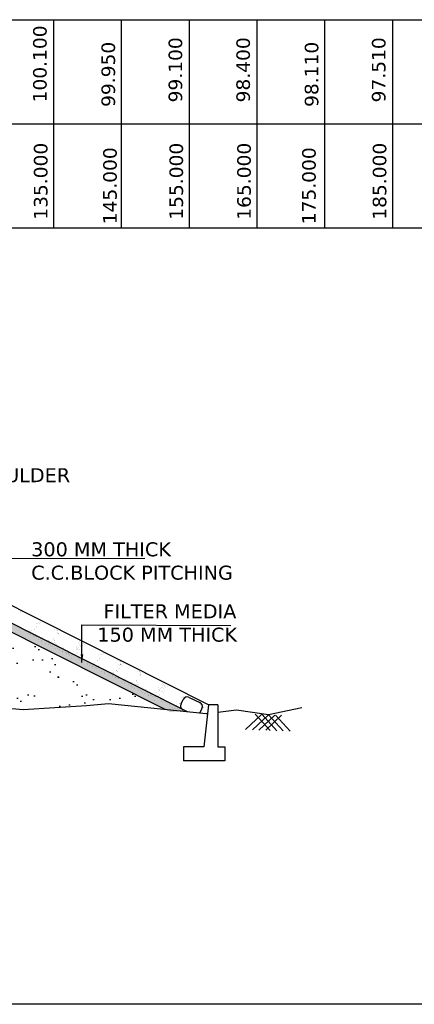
# Model space of a CAD drawing. Header units: feet. Extents: x -7746059455 to -3872629402, y -13315170761 to -6657188523.
# Tile 32 of 52: x -3872821658 to -3872814378, y -6657607605 to -6657589469. Entities that reach past the tile are written whole.
import ezdxf

# ---------------------------------------------------------------- set-up
doc = ezdxf.new("R2010")
doc.units = ezdxf.units.FT
doc.header["$MEASUREMENT"] = 0
for name, color, linetype in [('CHAINAGE', 7, 'Continuous'), ('CHNGE', 7, 'Continuous'), ('GROUND_LVL', 114, 'Continuous'), ('TEX', 6, 'Continuous')]:
    doc.layers.add(name, color=color, linetype=linetype)
doc.styles.get("Standard").update_dxf_attribs({"font": 'verdana.ttf', "height": 264})
doc.dimstyles.new('Copy of ISO-25--------4', dxfattribs={"dimtxt": 200, "dimasz": 150, "dimexe": 300, "dimexo": 300, "dimgap": 0.02, "dimtad": 0, "dimtih": 1, "dimtoh": 1, "dimdec": 0, "dimlfac": 4, "dimdsep": 46, "dimtxsty": 'Standard', "dimcen": 150, "dimclrd": 1, "dimclre": 1, "dimclrt": 1, "dimadec": 0, "dimazin": 0, "dimtfac": 1, "dimtdec": 0, "dimtmove": 2, "dimatfit": 3, "dimfxl": 300, "dimarcsym": 0})

msp = doc.modelspace()

# ---------------------------------------------------------------- hatches: boundary and pattern name
at = {"layer": 'CHNGE'}
h = msp.add_hatch(dxfattribs=at)
h.set_pattern_fill('AR-SAND', color=256, scale=345.31314, style=0)
h.set_pattern_definition([(37.5, (-3870562048.9, -6673258471.43), (-21.752434, 665.357566), [0, -524.875973, 0, -587.032338, 0, -561.133853]), (7.5, (-3870562048.9, -6673258471.4), (611.12715, 974.52412), [0, -283.156775, 0, -473.079002, 0, -181.289399]), (327.5, (-3870562473.66, -6673258471.43), (1075.354106, 1.954146), [0, -172.65657, 0, -621.563652, 0, -811.48588]), (317.5, (-3870562473.7, -6673258471.4), (1038.05502, 303.072905), [0, -86.328285, 0, -407.469506, 0, -466.17274])])
h.paths.add_polyline_path([(-3872827867.705224, -6657602038.731335), (-3872827754.14713, -6657602050.939106), (-3872827675.406182, -6657602090.247357), (-3872826650.898106, -6657602047.090621), (-3872825585.132362, -6657602089.099795), (-3872825559.299735, -6657602065.497996), (-3872825539.553305, -6657602090.896379), (-3872824862.065921, -6657602117.600825), (-3872824668.065057, -6657602059.492639), (-3872824554.873836, -6657602083.559257), (-3872823224.15333, -6657602182.019939), (-3872822768.149966, -6657602075.84761), (-3872821596.693013, -6657602182.019939), (-3872820594.184165, -6657602116.13216), (-3872820586.175141, -6657602108.814768), (-3872820581.152016, -6657602115.27565), (-3872820427.588446, -6657602105.183006), (-3872820022.487429, -6657602070.315632), (-3872818973.316918, -6657602177.423941), (-3872825284.690193, -6657599004.504622), (-3872826253.14289, -6657598975.45104), (-3872826253.14289, -6657598945.038066), (-3872829490.45358, -6657598847.918743), (-3872832727.764272, -6657598945.038066), (-3872832727.764272, -6657598975.45104), (-3872833696.216968, -6657599004.504622), (-3872840103.121447, -6657602225.450382), (-3872839863.052764, -6657602254.680735), (-3872838057.119767, -6657602070.315632), (-3872837652.018753, -6657602105.183006), (-3872836482.914184, -6657602182.019939), (-3872835311.457231, -6657602075.84761), (-3872834855.453867, -6657602182.019939), (-3872833524.733359, -6657602083.559257), (-3872833411.542139, -6657602059.492639), (-3872833217.541276, -6657602117.600825), (-3872833030.740083, -6657602110.237704), (-3872833020.358997, -6657602100.753096), (-3872833013.512951, -6657602109.558664), (-3872831428.709092, -6657602047.090621), (-3872830404.201015, -6657602090.247357), (-3872830325.460067, -6657602050.939106), (-3872830211.901973, -6657602038.731335), (-3872829039.803598, -6657602085.448046)])
h.paths.add_polyline_path([(-3872830886.128077, -6657601068.82498), (-3872827731.068886, -6657601068.82498), (-3872827731.068886, -6657601330.548442), (-3872830886.128077, -6657601330.548442)], flags=24)
h.paths.add_polyline_path([(-3872831342.405685, -6657599061.993511), (-3872826823.521418, -6657599061.993511), (-3872826823.521418, -6657599363.42674), (-3872831342.405685, -6657599363.42674)], flags=24)
h.paths.add_polyline_path([(-3872831331.273779, -6657599371.572605), (-3872827038.822318, -6657599371.572605), (-3872827038.822318, -6657599677.362704), (-3872831331.273779, -6657599677.362704)], flags=24)
h.paths.add_polyline_path([(-3872831342.405685, -6657599786.619016), (-3872827134.850963, -6657599786.619016), (-3872827134.850963, -6657600088.05224), (-3872831342.405685, -6657600088.05224)], flags=24)
h.paths.add_polyline_path([(-3872831342.405685, -6657600162.958662), (-3872827010.742383, -6657600162.958662), (-3872827010.742383, -6657600425.92694), (-3872831342.405685, -6657600425.92694)], flags=24)
h = msp.add_hatch(dxfattribs=at)
h.set_pattern_fill('AR-SAND', color=256, scale=86.328285, style=0)
h.set_pattern_definition([(142.5, (-3875096931.98, -6673258471.43), (5.4381086, 166.3393916), [0, -131.2189933, 0, -146.7580846, 0, -140.2834632]), (172.5, (-3875096931.98, -6673258471.43), (-152.781788, 243.63103), [0, -70.7891938, 0, -118.2697505, 0, -45.3223497]), (212.5, (-3875096825.8, -6673258471.43), (-268.8385264, 0.4885364), [0, -43.1641425, 0, -155.3909131, 0, -202.8714699]), (222.5, (-3875096825.8, -6673258471.43), (-259.5137545, 75.7682264), [0, -21.5820713, 0, -101.8673764, 0, -116.5431848])])
h.paths.add_polyline_path([(-3872825284.690193, -6657599004.504622), (-3872826253.14289, -6657598975.45104), (-3872826253.14289, -6657598828.626934), (-3872825247.806571, -6657598858.787021), (-3872818614.754344, -6657602193.424134), (-3872818877.785713, -6657602225.450382)])

# ---------------------------------------------------------------- linework, layer by layer
at = {"layer": 'CHAINAGE', "color": 3}
for p, q in [((-3872819783.261878, -6657589468.75837), (-3872819783.261878, -6657593310.000002)), ((-3872816033.261878, -6657589468.758373), (-3872816033.261878, -6657593310.000002)), ((-3872843810, -6657591389.379185), (-3872808533.261878, -6657591389.379183))]:
    msp.add_line(p, q, dxfattribs=at)
msp.add_lwpolyline([(-3872808533.261878, -6657593310), (-3872843810, -6657593309.999999), (-3872843810, -6657589468.75837), (-3872808533.261878, -6657589468.758366)], dxfattribs=at)
at = {"layer": 'CHNGE', "color": 31}
for p, q in [((-3872818173.652405, -6657602086.659264), (-3872825174.039328, -6657598567.351828)), ((-3872818563.324504, -6657602219.279489), (-3872825275.620603, -6657598844.804071)), ((-3872818973.316918, -6657602177.423953), (-3872825284.690193, -6657599004.504632)), ((-3872821648.89467, -6657600391.98209), (-3872821648.89467, -6657600391.98209)), ((-3872821640.860082, -6657600363.128826), (-3872821640.860082, -6657600363.128826)), ((-3872821610.667998, -6657600375.613339), (-3872821610.667998, -6657600375.613339)), ((-3872821315.382085, -6657600573.781883), (-3872821315.382085, -6657600573.781883)), ((-3872821269.079996, -6657600562.92809), (-3872821269.079996, -6657600562.92809)), ((-3872821618.279818, -6657600666.31666), (-3872821618.279818, -6657600666.31666)), ((-3872821563.766992, -6657600721.977772), (-3872821563.766992, -6657600721.977772)), ((-3872821555.496643, -6657600743.075879), (-3872821555.496643, -6657600743.075879)), ((-3872821490.805829, -6657600728.103488), (-3872821490.805829, -6657600728.103488)), ((-3872821473.568048, -6657600735.02791), (-3872821473.568048, -6657600735.02791)), ((-3872821454.618468, -6657600745.357441), (-3872821454.618468, -6657600745.357441)), ((-3872821443.011137, -6657600726.428438), (-3872821443.011137, -6657600726.428438)), ((-3872821427.165598, -6657600759.63709), (-3872821427.165598, -6657600759.63709)), ((-3872821389.552564, -6657600693.9266), (-3872821389.552564, -6657600693.9266)), ((-3872821379.324862, -6657600697.367621), (-3872821379.324862, -6657600697.367621)), ((-3872821353.64964, -6657600584.045415), (-3872821353.64964, -6657600584.045415)), ((-3872821351.713479, -6657600655.729652), (-3872821351.713479, -6657600655.729652)), ((-3872821342.559948, -6657600652.462725), (-3872821342.559948, -6657600652.462725)), ((-3872821332.754585, -6657600587.590072), (-3872821332.754585, -6657600587.590072)), ((-3872821296.432506, -6657600584.111421), (-3872821296.432506, -6657600584.111421)), ((-3872821012.453623, -6657600698.837928), (-3872821012.453623, -6657600698.837928)), ((-3872820971.487442, -6657600714.894691), (-3872820971.487442, -6657600714.894691)), ((-3872820964.178887, -6657600715.079556), (-3872820964.178887, -6657600715.079556)), ((-3872820958.569943, -6657600747.847929), (-3872820958.569943, -6657600747.847929)), ((-3872820953.951188, -6657600718.520576), (-3872820953.951188, -6657600718.520576)), ((-3872821522.004957, -6657600771.32453), (-3872821522.004957, -6657600771.32453)), ((-3872821473.730219, -6657600787.566154), (-3872821473.730219, -6657600787.566154)), ((-3872821463.502522, -6657600791.007175), (-3872821463.502522, -6657600791.007175)), ((-3872821421.429466, -6657600781.484456), (-3872821421.429466, -6657600781.484456)), ((-3872821408.511969, -6657600814.437689), (-3872821408.511969, -6657600814.437689)), ((-3872821408.272951, -6657600809.588699), (-3872821408.272951, -6657600809.588699)), ((-3872821400.24162, -6657600835.535801), (-3872821400.24162, -6657600835.535801)), ((-3872821365.55545, -6657600793.906252), (-3872821365.55545, -6657600793.906252)), ((-3872821364.009187, -6657600794.371647), (-3872821364.009187, -6657600794.371647)), ((-3872821359.998214, -6657600825.830326), (-3872821359.998214, -6657600825.830326)), ((-3872821349.770516, -6657600829.271351), (-3872821349.770516, -6657600829.271351)), ((-3872821310.174321, -6657600890.777901), (-3872821310.174321, -6657600890.777901)), ((-3872821294.540944, -6657600847.852873), (-3872821294.540944, -6657600847.852873)), ((-3872821278.387387, -6657600841.42211), (-3872821278.387387, -6657600841.42211)), ((-3872821266.17444, -6657600873.944374), (-3872821266.17444, -6657600873.944374)), ((-3872821253.256943, -6657600906.897608), (-3872821253.256943, -6657600906.897608)), ((-3872821247.017907, -6657600925.51246), (-3872821247.017907, -6657600925.51246)), ((-3872821246.26621, -6657600864.094497), (-3872821246.26621, -6657600864.094497)), ((-3872821236.051381, -6657600852.957521), (-3872821236.051381, -6657600852.957521)), ((-3872821236.038512, -6657600867.535521), (-3872821236.038512, -6657600867.535521)), ((-3872821189.324367, -6657600889.970914), (-3872821189.324367, -6657600889.970914)), ((-3872821132.501088, -6657600911.348277), (-3872821132.501088, -6657600911.348277)), ((-3872821122.306505, -6657600905.799696), (-3872821122.306505, -6657600905.799696)), ((-3872821121.105886, -6657600927.157237), (-3872821121.105886, -6657600927.157237)), ((-3872821108.577393, -6657600914.744347), (-3872821108.577393, -6657600914.744347)), ((-3872821102.156307, -6657600937.486775), (-3872821102.156307, -6657600937.486775)), ((-3872821067.076935, -6657600924.381215), (-3872821067.076935, -6657600924.381215)), ((-3872821034.454453, -6657600876.923965), (-3872821034.454453, -6657600876.923965)), ((-3872821028.285933, -6657600873.602729), (-3872821028.285933, -6657600873.602729)), ((-3872821020.01558, -6657600894.700836), (-3872821020.01558, -6657600894.700836)), ((-3872821018.802197, -6657600940.622839), (-3872821018.802197, -6657600940.622839)), ((-3872821009.633536, -6657600905.430121), (-3872821009.633536, -6657600905.430121)), ((-3872820962.919921, -6657600765.911216), (-3872820962.919921, -6657600765.911216)), ((-3872820950.526146, -6657600774.230939), (-3872820950.526146, -6657600774.230939)), ((-3872820950.299596, -6657600768.946034), (-3872820950.299596, -6657600768.946034)), ((-3872820943.970345, -6657600776.24075), (-3872820943.970345, -6657600776.24075)), ((-3872820570.598638, -6657600937.783375), (-3872820570.598638, -6657600937.783375)), ((-3872820550.215128, -6657600928.828476), (-3872820550.215128, -6657600928.828476)), ((-3872821182.700333, -6657600952.564732), (-3872821182.700333, -6657600952.564732)), ((-3872821119.060102, -6657600984.098336), (-3872821119.060102, -6657600984.098336)), ((-3872821110.919414, -6657600966.404292), (-3872821110.919414, -6657600966.404292)), ((-3872821098.001916, -6657600999.357526), (-3872821098.001916, -6657600999.357526)), ((-3872821055.903687, -6657601018.832891), (-3872821055.903687, -6657601018.832891)), ((-3872821044.937162, -6657600946.277954), (-3872821044.937162, -6657600946.277954)), ((-3872821013.093287, -6657600986.035582), (-3872821013.093287, -6657600986.035582)), ((-3872821008.5745, -6657600944.063865), (-3872821008.5745, -6657600944.063865)), ((-3872820998.433908, -6657600949.756851), (-3872820998.433908, -6657600949.756851)), ((-3872820991.586114, -6657601045.885164), (-3872820991.586114, -6657601045.885164)), ((-3872820985.516411, -6657600982.710085), (-3872820985.516411, -6657600982.710085)), ((-3872820981.780747, -6657600981.012507), (-3872820981.780747, -6657600981.012507)), ((-3872820977.24606, -6657601003.808197), (-3872820977.24606, -6657601003.808197)), ((-3872820955.66439, -6657601058.86421), (-3872820955.66439, -6657601058.86421)), ((-3872820944.874803, -6657601023.221904), (-3872820944.874803, -6657601023.221904)), ((-3872820927.945884, -6657601077.418767), (-3872820927.945884, -6657601077.418767)), ((-3872820923.790582, -6657601094.549114), (-3872820923.790582, -6657601094.549114)), ((-3872820875.515846, -6657601110.790746), (-3872820875.515846, -6657601110.790746)), ((-3872820865.288147, -6657601114.231765), (-3872820865.288147, -6657601114.231765)), ((-3872820864.78947, -6657601112.153324), (-3872820864.78947, -6657601112.153324)), ((-3872820853.822942, -6657601039.598386), (-3872820853.822942, -6657601039.598386)), ((-3872820843.178883, -6657601042.216771), (-3872820843.178883, -6657601042.216771)), ((-3872820836.862208, -6657601082.100246), (-3872820836.862208, -6657601082.100246)), ((-3872820830.261384, -6657601075.170008), (-3872820830.261384, -6657601075.170008)), ((-3872820821.991036, -6657601096.268116), (-3872820821.991036, -6657601096.268116)), ((-3872820768.643723, -6657601119.286567), (-3872820768.643723, -6657601119.286567)), ((-3872820657.171375, -6657601097.559447), (-3872820657.171375, -6657601097.559447)), ((-3872820618.207872, -6657601008.92189), (-3872820618.207872, -6657601008.92189)), ((-3872820613.91751, -6657601038.646008), (-3872820613.91751, -6657601038.646008)), ((-3872820612.148912, -6657601077.437901), (-3872820612.148912, -6657601077.437901)), ((-3872820607.990171, -6657601120.844699), (-3872820607.990171, -6657601120.844699)), ((-3872820605.290376, -6657601041.875128), (-3872820605.290376, -6657601041.875128)), ((-3872820597.020023, -6657601062.973235), (-3872820597.020023, -6657601062.973235)), ((-3872820596.27386, -6657601051.105586), (-3872820596.27386, -6657601051.105586)), ((-3872820578.103073, -6657601025.744451), (-3872820578.103073, -6657601025.744451)), ((-3872820570.98702, -6657601066.256069), (-3872820570.98702, -6657601066.256069)), ((-3872820561.181654, -6657601001.383418), (-3872820561.181654, -6657601001.383418)), ((-3872820551.191682, -6657600962.136664), (-3872820551.191682, -6657600962.136664)), ((-3872820545.699027, -6657601075.832332), (-3872820545.699027, -6657601075.832332)), ((-3872820538.274184, -6657600995.0899), (-3872820538.274184, -6657600995.0899)), ((-3872820530.003836, -6657601016.188007), (-3872820530.003836, -6657601016.188007)), ((-3872820526.749448, -6657601086.161865), (-3872820526.749448, -6657601086.161865)), ((-3872820522.3239, -6657600954.025001), (-3872820522.3239, -6657600954.025001)), ((-3872820514.462842, -6657601057.278053), (-3872820514.462842, -6657601057.278053)), ((-3872820514.042882, -6657600982.086764), (-3872820514.042882, -6657600982.086764)), ((-3872820512.096201, -6657600957.466025), (-3872820512.096201, -6657600957.466025)), ((-3872820495.093301, -6657600992.416297), (-3872820495.093301, -6657600992.416297)), ((-3872820487.058715, -6657600963.563034), (-3872820487.058715, -6657600963.563034)), ((-3872820456.866631, -6657600976.047547), (-3872820456.866631, -6657600976.047547)), ((-3872820810.058577, -6657601132.81329), (-3872820810.058577, -6657601132.81329)), ((-3872820800.471894, -6657601139.205596), (-3872820800.471894, -6657601139.205596)), ((-3872820800.409364, -6657601151.324131), (-3872820800.409364, -6657601151.324131)), ((-3872820761.783841, -6657601149.054914), (-3872820761.783841, -6657601149.054914)), ((-3872820751.556142, -6657601152.495935), (-3872820751.556142, -6657601152.495935)), ((-3872820749.694145, -6657601129.616104), (-3872820749.694145, -6657601129.616104)), ((-3872820736.831663, -6657601170.739201), (-3872820736.831663, -6657601170.739201)), ((-3872820703.88499, -6657601237.078354), (-3872820703.88499, -6657601237.078354)), ((-3872820696.326572, -6657601171.077457), (-3872820696.326572, -6657601171.077457)), ((-3872820687.923858, -6657601134.676689), (-3872820687.923858, -6657601134.676689)), ((-3872820675.00636, -6657601167.629928), (-3872820675.00636, -6657601167.629928)), ((-3872820655.592672, -6657601173.430432), (-3872820655.592672, -6657601173.430432)), ((-3872820653.279265, -6657601153.662319), (-3872820653.279265, -6657601153.662319)), ((-3872820625.221949, -6657601163.32666), (-3872820625.221949, -6657601163.32666)), ((-3872820599.719823, -6657601141.942807), (-3872820599.719823, -6657601141.942807)), ((-3872820592.43626, -6657601208.164989), (-3872820592.43626, -6657601208.164989)), ((-3872820578.138148, -6657601196.998822), (-3872820578.138148, -6657601196.998822)), ((-3872820565.220652, -6657601229.952056), (-3872820565.220652, -6657601229.952056)), ((-3872820556.950302, -6657601251.050168), (-3872820556.950302, -6657601251.050168)), ((-3872820528.118683, -6657601235.217263), (-3872820528.118683, -6657601235.217263)), ((-3872820464.478453, -6657601266.750866), (-3872820464.478453, -6657601266.750866)), ((-3872820284.915658, -6657601305.426688), (-3872820284.915658, -6657601305.426688)), ((-3872820231.457083, -6657601272.924853), (-3872820231.457083, -6657601272.924853)), ((-3872820221.229383, -6657601276.36587), (-3872820221.229383, -6657601276.36587)), ((-3872820195.55416, -6657601163.043662), (-3872820195.55416, -6657601163.043662)), ((-3872820193.618, -6657601234.727904), (-3872820193.618, -6657601234.727904)), ((-3872820184.464471, -6657601231.460975), (-3872820184.464471, -6657601231.460975)), ((-3872820174.659104, -6657601166.588323), (-3872820174.659104, -6657601166.588323)), ((-3872820157.286605, -6657601152.780138), (-3872820157.286605, -6657601152.780138)), ((-3872820138.337025, -6657601163.109669), (-3872820138.337025, -6657601163.109669)), ((-3872820110.984516, -6657601141.926342), (-3872820110.984516, -6657601141.926342)), ((-3872819854.358142, -6657601277.836178), (-3872819854.358142, -6657601277.836178)), ((-3872819813.391962, -6657601293.892943), (-3872819813.391962, -6657601293.892943)), ((-3872819806.083405, -6657601294.077807), (-3872819806.083405, -6657601294.077807)), ((-3872819795.85571, -6657601297.518829), (-3872819795.85571, -6657601297.518829)), ((-3872820409.965626, -6657601322.411979), (-3872820409.965626, -6657601322.411979)), ((-3872820401.695278, -6657601343.510086), (-3872820401.695278, -6657601343.510086)), ((-3872820368.20359, -6657601371.758736), (-3872820368.20359, -6657601371.758736)), ((-3872820337.004464, -6657601328.537693), (-3872820337.004464, -6657601328.537693)), ((-3872820319.928851, -6657601388.000365), (-3872820319.928851, -6657601388.000365)), ((-3872820319.766679, -6657601335.462117), (-3872820319.766679, -6657601335.462117)), ((-3872820309.701156, -6657601391.441388), (-3872820309.701156, -6657601391.441388)), ((-3872820296.522987, -6657601324.355694), (-3872820296.522987, -6657601324.355694)), ((-3872820269.070119, -6657601338.635343), (-3872820269.070119, -6657601338.635343)), ((-3872820263.333985, -6657601360.482704), (-3872820263.333985, -6657601360.482704)), ((-3872820250.416489, -6657601393.435939), (-3872820250.416489, -6657601393.435939)), ((-3872820250.177471, -6657601388.586953), (-3872820250.177471, -6657601388.586953)), ((-3872820242.146138, -6657601414.534052), (-3872820242.146138, -6657601414.534052)), ((-3872820207.45997, -6657601372.904505), (-3872820207.45997, -6657601372.904505)), ((-3872820205.913707, -6657601373.369899), (-3872820205.913707, -6657601373.369899)), ((-3872820201.902734, -6657601404.828577), (-3872820201.902734, -6657601404.828577)), ((-3872820191.675037, -6657601408.269603), (-3872820191.675037, -6657601408.269603)), ((-3872820152.078842, -6657601469.776155), (-3872820152.078842, -6657601469.776155)), ((-3872820136.445466, -6657601426.851124), (-3872820136.445466, -6657601426.851124)), ((-3872820120.291908, -6657601420.420357), (-3872820120.291908, -6657601420.420357)), ((-3872820108.078959, -6657601452.942622), (-3872820108.078959, -6657601452.942622)), ((-3872820095.161461, -6657601485.895861), (-3872820095.161461, -6657601485.895861)), ((-3872820088.17073, -6657601443.09275), (-3872820088.17073, -6657601443.09275)), ((-3872820077.955901, -6657601431.955772), (-3872820077.955901, -6657601431.955772)), ((-3872820077.94303, -6657601446.533772), (-3872820077.94303, -6657601446.533772)), ((-3872820031.22889, -6657601468.969168), (-3872820031.22889, -6657601468.969168)), ((-3872819964.211023, -6657601484.797943), (-3872819964.211023, -6657601484.797943)), ((-3872819876.358972, -6657601455.92222), (-3872819876.358972, -6657601455.92222)), ((-3872819870.190451, -6657601452.600978), (-3872819870.190451, -6657601452.600978)), ((-3872819865.763036, -6657601462.52321), (-3872819865.763036, -6657601462.52321)), ((-3872819861.920101, -6657601473.699088), (-3872819861.920101, -6657601473.699088)), ((-3872819855.535337, -6657601465.964231), (-3872819855.535337, -6657601465.964231)), ((-3872819829.860116, -6657601352.642022), (-3872819829.860116, -6657601352.642022)), ((-3872819827.923954, -6657601424.326268), (-3872819827.923954, -6657601424.326268)), ((-3872819818.770423, -6657601421.059335), (-3872819818.770423, -6657601421.059335)), ((-3872819808.965059, -6657601356.186683), (-3872819808.965059, -6657601356.186683)), ((-3872819804.824443, -6657601344.909471), (-3872819804.824443, -6657601344.909471)), ((-3872819800.474465, -6657601326.84618), (-3872819800.474465, -6657601326.84618)), ((-3872819792.430664, -6657601353.229186), (-3872819792.430664, -6657601353.229186)), ((-3872819792.204114, -6657601347.944288), (-3872819792.204114, -6657601347.944288)), ((-3872819791.592558, -6657601342.378502), (-3872819791.592558, -6657601342.378502)), ((-3872819785.874864, -6657601355.238997), (-3872819785.874864, -6657601355.238997)), ((-3872819772.642981, -6657601352.708032), (-3872819772.642981, -6657601352.708032)), ((-3872819745.290471, -6657601331.524702), (-3872819745.290471, -6657601331.524702)), ((-3872819488.664098, -6657601467.43454), (-3872819488.664098, -6657601467.43454)), ((-3872819447.697917, -6657601483.491307), (-3872819447.697917, -6657601483.491307)), ((-3872819440.389362, -6657601483.676167), (-3872819440.389362, -6657601483.676167)), ((-3872819430.161663, -6657601487.117192), (-3872819430.161663, -6657601487.117192)), ((-3872820088.922427, -6657601504.510711), (-3872820088.922427, -6657601504.510711)), ((-3872819998.215431, -6657601539.92114), (-3872819998.215431, -6657601539.92114)), ((-3872819974.405607, -6657601490.346529), (-3872819974.405607, -6657601490.346529)), ((-3872819967.016305, -6657601496.700095), (-3872819967.016305, -6657601496.700095)), ((-3872819950.481911, -6657601493.742598), (-3872819950.481911, -6657601493.742598)), ((-3872819949.940696, -6657601556.162766), (-3872819949.940696, -6657601556.162766)), ((-3872819949.778522, -6657601503.624518), (-3872819949.778522, -6657601503.624518)), ((-3872819939.712997, -6657601559.60379), (-3872819939.712997, -6657601559.60379)), ((-3872819930.828945, -6657601513.954055), (-3872819930.828945, -6657601513.954055)), ((-3872819919.221614, -6657601495.025051), (-3872819919.221614, -6657601495.025051)), ((-3872819903.376073, -6657601528.233703), (-3872819903.376073, -6657601528.233703)), ((-3872819897.639941, -6657601550.081067), (-3872819897.639941, -6657601550.081067)), ((-3872819884.722442, -6657601583.034304), (-3872819884.722442, -6657601583.034304)), ((-3872819884.483425, -6657601578.185313), (-3872819884.483425, -6657601578.185313)), ((-3872819876.452094, -6657601604.132408), (-3872819876.452094, -6657601604.132408)), ((-3872819841.765925, -6657601562.502861), (-3872819841.765925, -6657601562.502861)), ((-3872819840.21966, -6657601562.968261), (-3872819840.21966, -6657601562.968261)), ((-3872819836.20869, -6657601594.426939), (-3872819836.20869, -6657601594.426939)), ((-3872819825.980992, -6657601597.867963), (-3872819825.980992, -6657601597.867963)), ((-3872819786.384794, -6657601659.374515), (-3872819786.384794, -6657601659.374515)), ((-3872819770.751422, -6657601616.449485), (-3872819770.751422, -6657601616.449485)), ((-3872819754.597862, -6657601610.018721), (-3872819754.597862, -6657601610.018721)), ((-3872819742.384915, -6657601642.540985), (-3872819742.384915, -6657601642.540985)), ((-3872819722.476682, -6657601632.691113), (-3872819722.476682, -6657601632.691113)), ((-3872819712.261857, -6657601621.554134), (-3872819712.261857, -6657601621.554134)), ((-3872819712.248987, -6657601636.132134), (-3872819712.248987, -6657601636.132134)), ((-3872819665.534843, -6657601658.567528), (-3872819665.534843, -6657601658.567528)), ((-3872819510.664926, -6657601645.520582), (-3872819510.664926, -6657601645.520582)), ((-3872819504.496405, -6657601642.199343), (-3872819504.496405, -6657601642.199343)), ((-3872819496.226056, -6657601663.297447), (-3872819496.226056, -6657601663.297447)), ((-3872819439.130398, -6657601534.507828), (-3872819439.130398, -6657601534.507828)), ((-3872819434.78042, -6657601516.44454), (-3872819434.78042, -6657601516.44454)), ((-3872819426.736619, -6657601542.827547), (-3872819426.736619, -6657601542.827547)), ((-3872819426.510069, -6657601537.542647), (-3872819426.510069, -6657601537.542647)), ((-3872819420.180818, -6657601544.837364), (-3872819420.180818, -6657601544.837364)), ((-3872819729.467417, -6657601675.494221), (-3872819729.467417, -6657601675.494221)), ((-3872819723.228382, -6657601694.109075), (-3872819723.228382, -6657601694.109075)), ((-3872819658.910807, -6657601721.161343), (-3872819658.910807, -6657601721.161343)), ((-3872819608.711564, -6657601679.944891), (-3872819608.711564, -6657601679.944891)), ((-3872819598.51698, -6657601674.396303), (-3872819598.51698, -6657601674.396303)), ((-3872819597.316361, -6657601695.75385), (-3872819597.316361, -6657601695.75385)), ((-3872819595.270576, -6657601752.694947), (-3872819595.270576, -6657601752.694947)), ((-3872819587.129889, -6657601735.000904), (-3872819587.129889, -6657601735.000904)), ((-3872819584.787868, -6657601683.340961), (-3872819584.787868, -6657601683.340961)), ((-3872819578.36678, -6657601706.083385), (-3872819578.36678, -6657601706.083385)), ((-3872819574.21239, -6657601767.954139), (-3872819574.21239, -6657601767.954139)), ((-3872819543.287409, -6657601692.977827), (-3872819543.287409, -6657601692.977827)), ((-3872819532.114165, -6657601787.429506), (-3872819532.114165, -6657601787.429506)), ((-3872819521.147636, -6657601714.874568), (-3872819521.147636, -6657601714.874568)), ((-3872819495.012671, -6657601709.219457), (-3872819495.012671, -6657601709.219457)), ((-3872819489.303762, -6657601754.632193), (-3872819489.303762, -6657601754.632193)), ((-3872819485.844014, -6657601674.02673), (-3872819485.844014, -6657601674.02673)), ((-3872819484.784976, -6657601712.660476), (-3872819484.784976, -6657601712.660476)), ((-3872819474.644383, -6657601718.353465), (-3872819474.644383, -6657601718.353465)), ((-3872819467.796587, -6657601814.481774), (-3872819467.796587, -6657601814.481774)), ((-3872819461.726886, -6657601751.306701), (-3872819461.726886, -6657601751.306701)), ((-3872819457.991222, -6657601749.609124), (-3872819457.991222, -6657601749.609124)), ((-3872819453.456535, -6657601772.404809), (-3872819453.456535, -6657601772.404809)), ((-3872819431.874864, -6657601827.460824), (-3872819431.874864, -6657601827.460824)), ((-3872819421.085279, -6657601791.818518), (-3872819421.085279, -6657601791.818518)), ((-3872819404.156358, -6657601846.015378), (-3872819404.156358, -6657601846.015378)), ((-3872819330.033417, -6657601808.194998), (-3872819330.033417, -6657601808.194998)), ((-3872819319.389358, -6657601810.813382), (-3872819319.389358, -6657601810.813382)), ((-3872819306.471858, -6657601843.766617), (-3872819306.471858, -6657601843.766617)), ((-3872819094.418347, -6657601777.518505), (-3872819094.418347, -6657601777.518505)), ((-3872819090.127987, -6657601807.242621), (-3872819090.127987, -6657601807.242621)), ((-3872819088.359387, -6657601846.034514), (-3872819088.359387, -6657601846.034514)), ((-3872819081.50085, -6657601810.47174), (-3872819081.50085, -6657601810.47174)), ((-3872819073.2305, -6657601831.569845), (-3872819073.2305, -6657601831.569845)), ((-3872819072.484334, -6657601819.702197), (-3872819072.484334, -6657601819.702197)), ((-3872819054.313546, -6657601794.341064), (-3872819054.313546, -6657601794.341064)), ((-3872819047.197494, -6657601834.852679), (-3872819047.197494, -6657601834.852679)), ((-3872819046.80911, -6657601706.379989), (-3872819046.80911, -6657601706.379989)), ((-3872819037.39213, -6657601769.980026), (-3872819037.39213, -6657601769.980026)), ((-3872819027.402158, -6657601730.733275), (-3872819027.402158, -6657601730.733275)), ((-3872819026.425603, -6657601697.425089), (-3872819026.425603, -6657601697.425089)), ((-3872819021.909502, -6657601844.428943), (-3872819021.909502, -6657601844.428943)), ((-3872819014.484659, -6657601763.686511), (-3872819014.484659, -6657601763.686511)), ((-3872819006.21431, -6657601784.784618), (-3872819006.21431, -6657601784.784618)), ((-3872818998.534377, -6657601722.621617), (-3872818998.534377, -6657601722.621617)), ((-3872818990.673316, -6657601825.874665), (-3872818990.673316, -6657601825.874665)), ((-3872818990.253354, -6657601750.683375), (-3872818990.253354, -6657601750.683375)), ((-3872818988.306676, -6657601726.06264), (-3872818988.306676, -6657601726.06264)), ((-3872818971.303777, -6657601761.012909), (-3872818971.303777, -6657601761.012909)), ((-3872818963.269189, -6657601732.159647), (-3872818963.269189, -6657601732.159647)), ((-3872818933.077106, -6657601744.644161), (-3872818933.077106, -6657601744.644161)), ((-3872819400.001057, -6657601863.145726), (-3872819400.001057, -6657601863.145726)), ((-3872819351.726322, -6657601879.387356), (-3872819351.726322, -6657601879.387356)), ((-3872819341.498621, -6657601882.828378), (-3872819341.498621, -6657601882.828378)), ((-3872819340.999945, -6657601880.749933), (-3872819340.999945, -6657601880.749933)), ((-3872819313.072679, -6657601850.696861), (-3872819313.072679, -6657601850.696861)), ((-3872819298.201512, -6657601864.864727), (-3872819298.201512, -6657601864.864727)), ((-3872819286.269052, -6657601901.409899), (-3872819286.269052, -6657601901.409899)), ((-3872819276.682369, -6657601907.802207), (-3872819276.682369, -6657601907.802207)), ((-3872819276.619837, -6657601919.920743), (-3872819276.619837, -6657601919.920743)), ((-3872819244.854198, -6657601887.88318), (-3872819244.854198, -6657601887.88318)), ((-3872819237.994313, -6657601917.651525), (-3872819237.994313, -6657601917.651525)), ((-3872819227.766616, -6657601921.092552), (-3872819227.766616, -6657601921.092552)), ((-3872819225.904619, -6657601898.212715), (-3872819225.904619, -6657601898.212715)), ((-3872819213.042139, -6657601939.335812), (-3872819213.042139, -6657601939.335812)), ((-3872819180.095465, -6657602005.674966), (-3872819180.095465, -6657602005.674966)), ((-3872819172.537045, -6657601939.674072), (-3872819172.537045, -6657601939.674072)), ((-3872819164.134334, -6657601903.2733), (-3872819164.134334, -6657601903.2733)), ((-3872819151.216834, -6657601936.226539), (-3872819151.216834, -6657601936.226539)), ((-3872819133.381848, -6657601866.156061), (-3872819133.381848, -6657601866.156061)), ((-3872819131.803147, -6657601942.027047), (-3872819131.803147, -6657601942.027047)), ((-3872819129.489738, -6657601922.258933), (-3872819129.489738, -6657601922.258933)), ((-3872819101.432423, -6657601931.923273), (-3872819101.432423, -6657601931.923273)), ((-3872819084.200647, -6657601889.441314), (-3872819084.200647, -6657601889.441314)), ((-3872819075.930297, -6657601910.539421), (-3872819075.930297, -6657601910.539421)), ((-3872819068.646732, -6657601976.761604), (-3872819068.646732, -6657601976.761604)), ((-3872819054.348623, -6657601965.595436), (-3872819054.348623, -6657601965.595436)), ((-3872819041.431125, -6657601998.548672), (-3872819041.431125, -6657601998.548672)), ((-3872819033.160777, -6657602019.646778), (-3872819033.160777, -6657602019.646778)), ((-3872819004.329159, -6657602003.813875), (-3872819004.329159, -6657602003.813875)), ((-3872819002.959924, -6657601854.758478), (-3872819002.959924, -6657601854.758478)), ((-3872818682.095488, -6657602069.995907), (-3872818644.472938, -6657601992.297023)), ((-3872818676.058747, -6657601953.076232), (-3872818676.058747, -6657601953.076232)), ((-3872818674.122588, -6657602024.760472), (-3872818674.122588, -6657602024.760472)), ((-3872818664.969057, -6657602021.493546), (-3872818664.969057, -6657602021.493546)), ((-3872818655.16369, -6657601956.620891), (-3872818655.16369, -6657601956.620891)), ((-3872818637.791194, -6657601942.812705), (-3872818637.791194, -6657601942.812705)), ((-3872818618.841614, -6657601953.14224), (-3872818618.841614, -6657601953.14224)), ((-3872818591.489103, -6657601931.958911), (-3872818591.489103, -6657601931.958911)), ((-3872818529.151505, -6657601952.220691), (-3872818336.479751, -6657602045.514214)), ((-3872818940.688927, -6657602035.347477), (-3872818940.688927, -6657602035.347477)), ((-3872818886.1761, -6657602091.00859), (-3872818886.1761, -6657602091.00859)), ((-3872818877.90575, -6657602112.106697), (-3872818877.90575, -6657602112.106697)), ((-3872818844.414065, -6657602140.355348), (-3872818844.414065, -6657602140.355348)), ((-3872818813.214938, -6657602097.134305), (-3872818813.214938, -6657602097.134305)), ((-3872818796.139326, -6657602156.596974), (-3872818796.139326, -6657602156.596974)), ((-3872818795.977154, -6657602104.058728), (-3872818795.977154, -6657602104.058728)), ((-3872818785.911629, -6657602160.037995), (-3872818785.911629, -6657602160.037995)), ((-3872818777.027576, -6657602114.38826), (-3872818777.027576, -6657602114.38826)), ((-3872818765.420246, -6657602095.459258), (-3872818765.420246, -6657602095.459258)), ((-3872818749.574708, -6657602128.667912), (-3872818749.574708, -6657602128.667912)), ((-3872818743.838572, -6657602150.515273), (-3872818743.838572, -6657602150.515273)), ((-3872818730.921075, -6657602183.468512), (-3872818730.921075, -6657602183.468512)), ((-3872818730.68206, -6657602178.619518), (-3872818730.68206, -6657602178.619518)), ((-3872818722.650726, -6657602204.566616), (-3872818722.650726, -6657602204.566616)), ((-3872818711.961668, -6657602062.957415), (-3872818711.961668, -6657602062.957415)), ((-3872818701.733972, -6657602066.39844), (-3872818701.733972, -6657602066.39844)), ((-3872818687.964557, -6657602162.93707), (-3872818687.964557, -6657602162.93707)), ((-3872818686.418294, -6657602163.402465), (-3872818686.418294, -6657602163.402465)), ((-3872818682.407321, -6657602194.861145), (-3872818682.407321, -6657602194.861145)), ((-3872818672.179622, -6657602198.302171), (-3872818672.179622, -6657602198.302171)), ((-3872818335.942498, -6657602242.492591), (-3872818296.403418, -6657602160.835647)), ((-3872818334.862731, -6657602067.868748), (-3872818334.862731, -6657602067.868748)), ((-3872818293.896548, -6657602083.925511), (-3872818293.896548, -6657602083.925511)), ((-3872818286.587995, -6657602084.110374), (-3872818286.587995, -6657602084.110374)), ((-3872818285.329029, -6657602134.942036), (-3872818285.329029, -6657602134.942036)), ((-3872818280.979053, -6657602116.878748), (-3872818280.979053, -6657602116.878748)), ((-3872818276.360295, -6657602087.551399), (-3872818276.360295, -6657602087.551399)), ((-3872818272.935254, -6657602143.261756), (-3872818272.935254, -6657602143.261756)), ((-3872818272.708703, -6657602137.976859), (-3872818272.708703, -6657602137.976859)), ((-3872818266.379451, -6657602145.271567), (-3872818266.379451, -6657602145.271567)), ((-3872818173.563732, -6657602085.861208), (-3872818259.892015, -6657602862.815775)), ((-3872818000.907161, -6657602085.861208), (-3872818173.563732, -6657602085.861208)), ((-3872818000.907161, -6657602085.861208), (-3872818000.907161, -6657602862.815775)), ((-3872817490.429303, -6657602543.368501), (-3872817196.992343, -6657602266.711347)), ((-3872817362.56808, -6657602548.227226), (-3872817069.131126, -6657602271.570072)), ((-3872817040.031459, -6657602560.483621), (-3872817311.626565, -6657602262.355249)), ((-3872817247.933864, -6657602552.583327), (-3872816954.496909, -6657602275.926175)), ((-3872816912.170239, -6657602565.342346), (-3872817183.765345, -6657602267.213973)), ((-3872817120.072648, -6657602557.442053), (-3872816826.635693, -6657602280.784901)), ((-3872816797.536022, -6657602569.698443), (-3872817069.131126, -6657602271.570072)), ((-3872816669.674804, -6657602574.557171), (-3872816941.269908, -6657602276.428801)), ((-3872818259.892015, -6657602862.815775), (-3872818637.254758, -6657602862.815775)), ((-3872818637.254758, -6657602862.815775), (-3872818637.254758, -6657603121.800629)), ((-3872818000.907161, -6657602862.815775), (-3872817871.414734, -6657602862.815775)), ((-3872817871.414734, -6657602862.815775), (-3872817871.414734, -6657603121.800629)), ((-3872817871.414734, -6657603121.800629), (-3872818637.254758, -6657603121.800629))]:
    msp.add_line(p, q, dxfattribs=at)
at = {"layer": 'CHNGE'}
for points in [[(-3872818191.989122, -6657602251.689715), (-3872818216.554433, -6657602254.680745), (-3872820022.487429, -6657602070.315643), (-3872820427.588446, -6657602105.183018), (-3872821596.693013, -6657602182.019951), (-3872822768.149966, -6657602075.847617), (-3872823224.15333, -6657602182.019951), (-3872824554.873836, -6657602083.559268), (-3872824668.065057, -6657602059.492652), (-3872824862.065921, -6657602117.600839), (-3872826650.898106, -6657602047.090632), (-3872827675.406182, -6657602090.247372), (-3872827754.14713, -6657602050.939114), (-3872827867.705224, -6657602038.731346), (-3872829039.803598, -6657602085.448059)], [(-3872816454.10615, -6657602144.524835), (-3872816454.10615, -6657602144.524835), (-3872817069.131126, -6657602271.570072), (-3872817658.938649, -6657602186.786403), (-3872818000.907161, -6657602228.423901)]]:
    msp.add_lwpolyline(points, dxfattribs=at)
for centre, start, end in [((-3872818566.774054, -6657602029.919573), 64.16329625, 154.16327716), ((-3872818604.396603, -6657602107.618456), 154.16327716, 244.16329625), ((-3872818374.102301, -6657602123.213097), 334.16327716, 64.16329625)]:
    msp.add_arc(centre, 86.328285, start, end, dxfattribs=at)
at = {"layer": 'GROUND_LVL', "ltscale": 20}
msp.add_line((-3872821658.261876, -6657589468.75837), (-3872821220.761876, -6657589468.75837), dxfattribs=at)
at = {"layer": 'TEX', "color": 3, "ltscale": 20}
for p, q in [((-3872821033.261878, -6657589468.758369), (-3872821033.261878, -6657593309.999999)), ((-3872819783.261878, -6657589468.75837), (-3872819408.261878, -6657589468.75837)), ((-3872818533.261878, -6657589468.75837), (-3872818533.261878, -6657593310)), ((-3872817283.261878, -6657589468.75837), (-3872817283.261878, -6657593310)), ((-3872814783.261878, -6657589468.75837), (-3872814783.261878, -6657593310))]:
    msp.add_line(p, q, dxfattribs=at)
msp.add_lwpolyline([(-3872848980, -6657564280), (-3872779780, -6657564280), (-3872779780, -6657607604.691504), (-3872848980, -6657607604.691504)], close=True, dxfattribs=at)

# ---------------------------------------------------------------- texts
at = {"layer": 'CHAINAGE', "color": 241}
for s, p in [('100.100', (-3872821160.934354, -6657590992.261147)), ('99.950', (-3872819899.174518, -6657591075.448277)), ('99.100', (-3872818660.934354, -6657590992.261148)), ('98.400', (-3872817410.934354, -6657590992.261148)), ('98.110', (-3872816149.300855, -6657591075.448277)), ('97.510', (-3872814910.934354, -6657590992.261148))]:
    msp.add_text(s, height=250, rotation=90, dxfattribs=at).set_placement(p)
at = {"layer": 'CHAINAGE', "color": 241, "char_height": 250, "width": 1234.1875, "rotation": 90}
for s, insert, attachment_point in [('135.000', (-3872821140.635026, -6657593153.668617), 7), ('145.000', (-3872820118.042108, -6657593236.855746), 1), ('155.000', (-3872818640.635026, -6657593153.668618), 7), ('165.000', (-3872817390.635026, -6657593153.668618), 7), ('175.000', (-3872816448.042108, -6657593236.855748), 1), ('185.000', (-3872814890.635026, -6657593153.668618), 7)]:
    msp.add_mtext(s, dxfattribs=dict(at, insert=insert, attachment_point=attachment_point))
at = {"layer": 'CHNGE', "char_height": 257.9890176, "width": 17845.6610813, "attachment_point": 1}
for s, insert in [('HARD SHOULDER', (-3872823834.524408, -6657597729.518435)), ('300 MM THICK \\PC.C.BLOCK PITCHING ', (-3872821445.259135, -6657599094.988748)), (' FILTER MEDIA\\P150 MM THICK', (-3872820225.126457, -6657600236.89056))]:
    msp.add_mtext(s, dxfattribs=dict(at, insert=insert))

# ---------------------------------------------------------------- leaders
at = {"color": 21}
for points in [[(-3872822302.208258, -6657600121.913024), (-3872822302.208258, -6657599395.777502), (-3872819349.75093, -6657599389.255314)], [(-3872820508.737482, -6657601309.57196), (-3872820508.737482, -6657600617.872835), (-3872817761.677466, -6657600627.554211)]]:
    msp.add_leader(points, dimstyle='Copy of ISO-25--------4', dxfattribs=at)

doc.saveas('drawing.dxf')
